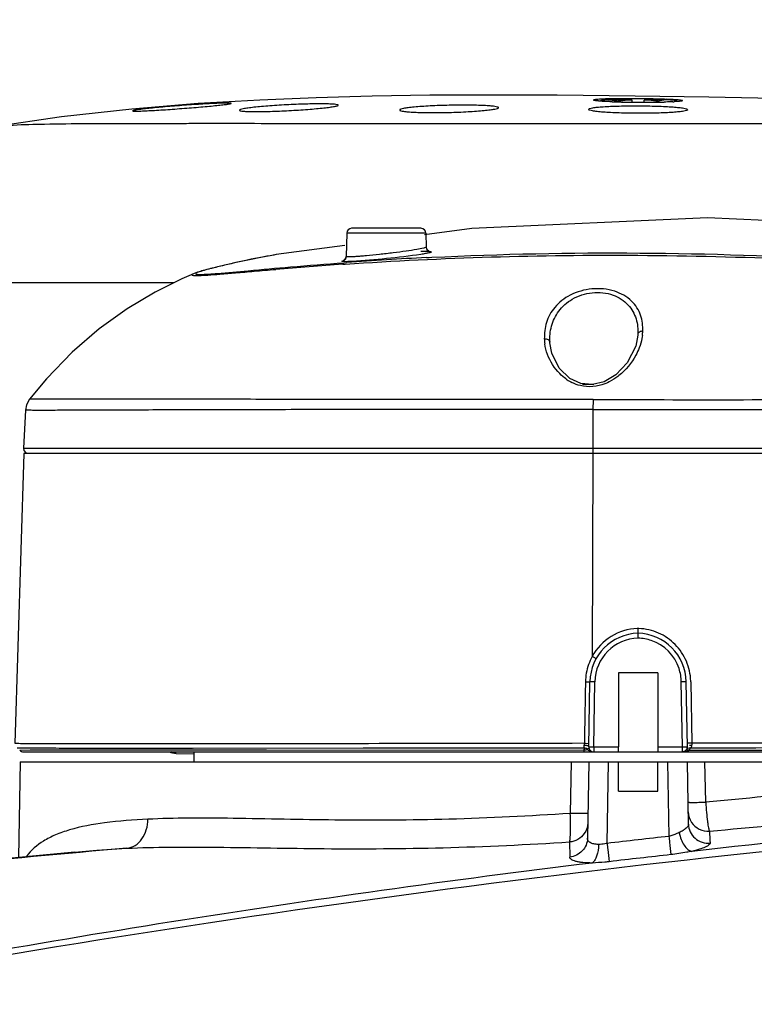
# Model space of a CAD drawing. Header units: millimetres. Extents: x 7426 to 8300, y 123 to 421.
# Tile 149 of 197: x 8163.77 to 8167.48, y 221.9 to 226.89. Entities that reach past the tile are written whole.
import ezdxf

# ---------------------------------------------------------------- set-up
doc = ezdxf.new("R2010")
doc.units = ezdxf.units.MM
for name, color, linetype in [('外形图', 7, 'Continuous'), ('尺寸标注', 7, 'Continuous'), ('运动范围', 7, 'Continuous')]:
    doc.layers.add(name, color=color, linetype=linetype)
doc.styles.add('微软雅黑', font='msyh.ttc')
doc.dimstyles.new('尺寸标注_1_20比例', dxfattribs={"dimtxt": 1.5, "dimasz": 1.25, "dimexe": 0.5, "dimexo": 0.4, "dimgap": 0.5, "dimtad": 1, "dimdec": 1, "dimlfac": 20, "dimdsep": 46, "dimtxsty": '微软雅黑', "dimcen": 0.09, "dimadec": 0, "dimazin": 0, "dimtp": 0.01, "dimtm": 0.01, "dimtfac": 1, "dimtdec": 1, "dimtofl": 0, "dimtmove": 0, "dimatfit": 3, "dimfxl": 1, "dimtolj": 1, "dimarcsym": 0})

# ---------------------------------------------------------------- blocks, each defined once
blk = doc.blocks.new('*D1270')
at = {"layer": 'Defpoints', "color": 0}
for p in [(8171.7993, 231.3206), (8226.044, 230.3839), (8100.9141, 219.9546), (8166.8965, 219.9546), (8234.12, 219.9546)]:
    blk.add_point(p, dxfattribs=at)
at = {"layer": '尺寸标注', "color": 0, "lineweight": -2}
blk.add_arc((8166.8965, 219.9546), 12.3783, 15.78836, 174.21164, dxfattribs=at)
at = {"layer": '尺寸标注', "color": 0}
for points in [[(8178.6047, 223.2761), (8179.0109, 223.369), (8179.0868, 222.1041)], [(8154.3732, 221.2135), (8154.7894, 221.1925), (8154.5182, 219.9546)]]:
    blk.add_solid(points, dxfattribs=at)
at = {"layer": '尺寸标注', "color": 0, "insert": (8165.7062, 233.56), "char_height": 1.5, "attachment_point": 5, "rotation": 5, "style": '微软雅黑'}
blk.add_mtext('\\A1;-\\A1;170%%d', dxfattribs=at)

msp = doc.modelspace()

# ---------------------------------------------------------------- linework, layer by layer
at = {"layer": '外形图', "color": 7, "linetype": 'Continuous'}
for p, q in [((8167.255, 226.4937), (8166.8818, 226.4992)), ((8164.6698, 226.4607), (8164.3328, 226.4331)), ((8164.9809, 226.4789), (8164.6698, 226.4607)), ((8166.8665, 226.4796), (8166.7449, 226.4796)), ((8166.7955, 226.4723), (8166.7955, 226.4692)), ((8166.8665, 226.4678), (8166.8665, 226.4789)), ((8167.0481, 226.4796), (8166.9265, 226.4796)), ((8166.9265, 226.4674), (8166.9265, 226.4789)), ((8166.9975, 226.468), (8166.9975, 226.4723)), ((8164.376, 226.3607), (8164.4076, 226.3607)), ((8164.407, 226.3607), (8164.4541, 226.3608)), ((8164.4541, 226.3608), (8164.4768, 226.3608)), ((8164.4768, 226.3608), (8164.4847, 226.3608)), ((8164.4827, 226.3608), (8164.5143, 226.3609)), ((8164.5143, 226.3609), (8164.5354, 226.3609)), ((8164.6558, 226.361), (8164.6872, 226.361)), ((8164.6872, 226.361), (8164.6948, 226.361)), ((8164.6931, 226.361), (8164.7163, 226.361)), ((8164.7163, 226.361), (8164.7658, 226.361)), ((8164.7658, 226.361), (8164.7745, 226.361)), ((8164.7745, 226.361), (8164.7962, 226.361)), ((8164.9173, 226.361), (8164.9427, 226.361)), ((8164.9427, 226.361), (8164.9546, 226.361)), ((8164.9546, 226.361), (8164.9874, 226.3609)), ((8164.9874, 226.3609), (8164.9976, 226.3609)), ((8164.9976, 226.3609), (8165.0151, 226.3609)), ((8165.0151, 226.3609), (8165.0231, 226.3609)), ((8165.0231, 226.3609), (8165.0351, 226.3609)), ((8165.0351, 226.3609), (8165.3137, 226.3607)), ((8165.3124, 226.3607), (8165.3374, 226.3606)), ((8165.7294, 226.3604), (8165.7541, 226.3604)), ((8165.7541, 226.3604), (8165.7577, 226.3604)), ((8165.757, 226.3604), (8165.7681, 226.3604)), ((8165.7681, 226.3604), (8165.808, 226.3604)), ((8165.808, 226.3604), (8165.818, 226.3604)), ((8165.818, 226.3604), (8165.8302, 226.3604)), ((8166.0487, 226.3604), (8166.0557, 226.3604)), ((8166.055, 226.3604), (8166.07, 226.3604)), ((8166.07, 226.3604), (8166.1101, 226.3604)), ((8166.1101, 226.3604), (8166.1213, 226.3604)), ((8166.1213, 226.3604), (8166.1248, 226.3604)), ((8166.1242, 226.3604), (8166.1493, 226.3604)), ((8166.1493, 226.3604), (8166.6944, 226.3607)), ((8166.6943, 226.3607), (8166.7114, 226.3607)), ((8166.7114, 226.3607), (8166.7214, 226.3607)), ((8166.7214, 226.3607), (8166.7403, 226.3607)), ((8166.7403, 226.3607), (8166.7449, 226.3607)), ((8166.7449, 226.3607), (8166.7656, 226.3607)), ((8166.7656, 226.3607), (8166.7954, 226.3607)), ((8166.7954, 226.3607), (8166.8965, 226.3608)), ((8166.8965, 226.3608), (8166.9975, 226.3608)), ((8166.9975, 226.3608), (8167.1067, 226.3608)), ((8165.4211, 225.805), (8165.419, 225.6875)), ((8165.8219, 225.805), (8165.4211, 225.805)), ((8165.7969, 225.8296), (8165.4461, 225.8296)), ((8166.0554, 225.8282), (8165.815, 225.7962)), ((8165.8219, 225.805), (8165.8232, 225.7346)), ((8165.4117, 225.7427), (8165.0643, 225.6965)), ((8165.0642, 225.6965), (8165.0525, 225.6944)), ((8165.4008, 225.6475), (8165.4137, 225.6484)), ((8165.4062, 225.6555), (8165.4199, 225.6565)), ((8165.8254, 225.6815), (8165.8393, 225.6822)), ((8165.8393, 225.6822), (8165.8528, 225.6828)), ((8164.6458, 225.5999), (8164.6456, 225.5998)), ((8166.8952, 225.2921), (8166.895, 225.2879)), ((8166.45, 225.2495), (8166.4498, 225.2533)), ((8166.6074, 225.0438), (8166.551, 225.0701)), ((8166.6661, 225.0382), (8166.6074, 225.0438)), ((8166.7252, 225.0526), (8166.6661, 225.0382)), ((8166.7842, 225.0876), (8166.7252, 225.0526)), ((8166.6718, 225.0396), (8166.6147, 225.0396)), ((8163.8159, 224.9654), (8163.8157, 224.9654)), ((8163.8157, 224.9652), (8163.8157, 224.9652)), ((8163.7947, 224.9096), (8163.7843, 224.7161)), ((8166.6337, 224.9128), (8166.5959, 224.9128)), ((8166.6679, 224.9128), (8166.6337, 224.9128)), ((8166.6679, 224.9128), (8166.7465, 224.9127)), ((8163.7844, 224.7159), (8169.0232, 224.7163)), ((8163.7872, 224.6896), (8163.7402, 223.2218)), ((8170.4468, 224.6896), (8163.7872, 224.6895)), ((8166.6673, 224.6893), (8166.6643, 223.6626)), ((8166.7965, 223.5796), (8166.7965, 223.2049)), ((8166.9965, 223.5796), (8166.7965, 223.5796)), ((8166.9965, 223.5796), (8166.9965, 223.1796)), ((8166.6469, 223.205), (8166.6527, 223.534)), ((8166.6719, 223.205), (8166.6777, 223.534)), ((8167.1211, 223.205), (8167.1153, 223.534)), ((8167.1461, 223.205), (8167.1403, 223.534)), ((8167.1633, 223.5336), (8167.1687, 223.2234)), ((8163.7527, 223.1991), (8163.881, 223.1989)), ((8164.6413, 223.1987), (8166.6225, 223.1998)), ((8164.6465, 223.1987), (8165.505, 223.1989)), ((8165.505, 223.1989), (8166.6225, 223.1998)), ((8166.6719, 223.205), (8166.6719, 223.1796)), ((8166.6719, 223.205), (8166.7965, 223.2049)), ((8166.7965, 223.1796), (8166.7965, 223.2046)), ((8166.9965, 223.2049), (8167.1211, 223.205)), ((8167.1211, 223.1796), (8167.1211, 223.205)), ((8163.7655, 223.1884), (8163.8187, 223.1888)), ((8163.7846, 223.1796), (8166.671, 223.1796)), ((8163.8187, 223.1888), (8164.6418, 223.1892)), ((8164.2355, 223.1892), (8165.0154, 223.1891)), ((8164.558, 223.1707), (8164.6465, 223.1697)), ((8164.5582, 223.1707), (8164.558, 223.1707)), ((8164.6418, 223.1892), (8166.623, 223.1882)), ((8164.6465, 223.1796), (8164.6465, 223.1296)), ((8166.6247, 223.1796), (8166.6289, 223.1796)), ((8166.6605, 223.1796), (8166.661, 223.1796)), ((8166.661, 223.1796), (8166.6618, 223.1796)), ((8166.6627, 223.1796), (8166.6628, 223.1796)), ((8166.6707, 223.1796), (8166.6717, 223.1796)), ((8166.6719, 223.1796), (8170.0089, 223.1796)), ((8167.1329, 223.1826), (8167.1211, 223.1796)), ((8167.1282, 223.1798), (8167.1228, 223.1796)), ((8167.1571, 223.1881), (8170.0274, 223.1879)), ((8163.768, 223.1296), (8163.7595, 222.6442)), ((8163.768, 223.1296), (8170.025, 223.1296)), ((8166.5578, 223.1296), (8166.5533, 222.8676)), ((8166.6469, 223.1296), (8166.6402, 222.7417)), ((8166.7397, 222.7158), (8166.7469, 223.1296)), ((8166.7965, 222.9796), (8166.7965, 223.1296)), ((8166.9965, 222.9796), (8166.9965, 223.1296)), ((8167.0461, 223.1296), (8167.0527, 222.7516)), ((8167.1516, 222.8138), (8167.1461, 223.1296)), ((8167.2387, 222.9242), (8167.2352, 223.1296)), ((8166.7965, 222.9796), (8166.9965, 222.9796)), ((8166.5498, 222.7231), (8166.5505, 222.6465)), ((8164.0452, 222.671), (8164.1558, 222.681)), ((8164.1558, 222.681), (8164.3084, 222.6912))]:
    msp.add_line(p, q, dxfattribs=at)
for points in [[(8166.8818, 226.4992), (8166.4865, 226.5032), (8166.1464, 226.5043), (8165.8415, 226.5028), (8165.5506, 226.4984), (8165.2658, 226.4906), (8164.9809, 226.4789)], [(8168.4315, 226.4577), (8168.1519, 226.4704), (8167.8796, 226.4797), (8167.5862, 226.4872), (8167.255, 226.4937)], [(8164.3328, 226.4331), (8163.9779, 226.3936), (8163.6337, 226.3433)], [(8168.4228, 225.8288), (8167.2475, 225.8831), (8166.0554, 225.8282)], [(8165.0525, 225.6944), (8165.0231, 225.6892), (8164.9943, 225.6838), (8164.9658, 225.6782), (8164.9379, 225.6726), (8164.9108, 225.667), (8164.8846, 225.6614), (8164.8593, 225.6558), (8164.8347, 225.6502), (8164.8104, 225.6445), (8164.7615, 225.6328)], [(8165.838, 225.7126), (8165.8394, 225.7124), (8165.8365, 225.7135), (8165.8283, 225.72), (8165.8232, 225.7346)], [(8165.419, 225.6875), (8165.4144, 225.6737), (8165.408, 225.6678), (8165.4071, 225.6673)], [(8164.6456, 225.5998), (8164.5858, 225.5737), (8164.4522, 225.5069), (8164.31, 225.4217), (8164.1682, 225.3199), (8164.0316, 225.2025), (8163.9011, 225.0683), (8163.8157, 224.9651)], [(8164.7615, 225.6328), (8164.7369, 225.6267), (8164.7133, 225.6207), (8164.6919, 225.615), (8164.6734, 225.6096), (8164.6575, 225.6044), (8164.6457, 225.5998)], [(8166.551, 225.0701), (8166.4975, 225.1222), (8166.4595, 225.1981), (8166.45, 225.2495)], [(8166.895, 225.2879), (8166.8844, 225.2333), (8166.8416, 225.1483), (8166.7842, 225.0876)], [(8163.8157, 224.9654), (8163.8002, 224.9368), (8163.7949, 224.9096)], [(8163.7844, 224.7159), (8163.7866, 224.7042), (8163.7959, 224.6936)], [(8164.524, 223.1796), (8164.5309, 223.1763), (8164.5582, 223.1707)], [(8166.6628, 223.1796), (8166.6629, 223.1796), (8166.6642, 223.1796)], [(8166.6652, 223.1796), (8166.6666, 223.1796), (8166.6683, 223.1796)], [(8164.0452, 222.671), (8163.8305, 222.651), (8163.6054, 222.6295), (8163.3717, 222.6064), (8163.1313, 222.5819), (8162.8858, 222.556), (8162.6369, 222.5288), (8162.4187, 222.5043)]]:
    msp.add_lwpolyline(points, dxfattribs=at)
for centre, radius, start, end in [((8166.7547, 226.2513), 0.2291, 100.9144, 103.5975), ((8166.791, 227.6269), 1.1568, 266.2326, 266.4911), ((8166.831, 223.0424), 3.4433, 90.586, 91.3158), ((8166.9022, 230.2024), 3.7349, 267.8959, 268.8597), ((8166.729, 226.2244), 0.2567, 74.9862, 77.162), ((8166.921, 225.5379), 0.9429, 96.193, 97.6516), ((8166.8409, 222.1717), 4.314, 90.4701, 90.599), ((8166.848, 221.0218), 5.4639, 89.8054, 90.4451), ((8166.9017, 225.7216), 0.7582, 92.6644, 96.2433), ((8166.9215, 231.1379), 4.6705, 268.8506, 269.3184), ((8166.9267, 231.5437), 5.0764, 269.3141, 270.0014), ((8166.8461, 220.304), 6.1817, 89.24196, 89.81035), ((8166.8913, 225.7216), 0.7581, 83.7571, 87.3358), ((8166.9274, 231.2599), 4.7926, 269.9937, 270.4706), ((8166.8571, 221.0124), 5.4732, 88.6304, 89.2597), ((8166.9394, 230.1341), 3.6667, 270.427, 271.4029), ((8166.872, 225.5378), 0.943, 82.3483, 83.8072), ((8166.8767, 221.8559), 4.6295, 88.5086, 88.623), ((8166.9116, 223.0985), 3.3864, 87.8084, 88.5518), ((8167.064, 226.2244), 0.2567, 102.838, 105.0138), ((8167.0176, 227.6544), 1.1857, 272.6693, 272.9467), ((8165.4461, 225.8046), 0.025, 90, 179), ((8165.7969, 225.8046), 0.025, 1, 90), ((8165.8482, 225.7351), 0.025, 215.0956, 231.0083), ((8165.848, 225.7349), 0.0248, 231.038, 245.8814), ((8167.0088, 202.3186), 23.3843, 93.94316, 94.77661), ((8165.394, 225.6879), 0.025, 276.9334, 358.9857), ((8166.7644, 207.0926), 18.6125, 92.892, 94.1425), ((8166.6708, 225.3219), 0.2499, 352.1543, 356.9701), ((8166.6766, 225.2826), 0.2552, 182.9461, 188.5373), ((8166.6638, 225.2527), 0.2282, 234.5783, 236.2105), ((8166.6592, 225.2457), 0.2197, 236.1827, 243.6897), ((8166.6111, 225.319), 0.3013, 307.5218, 308.7346), ((8166.9026, 223.5359), 0.2678, 91.2865, 92.3036), ((8166.8904, 223.5329), 0.2708, 87.82, 88.6898), ((8166.9026, 223.5296), 0.25, 91.4094, 179), ((8166.9026, 223.53), 0.225, 91.5671, 178.9991), ((8166.8903, 223.5296), 0.25, 1, 88.5914), ((8166.8901, 223.5284), 0.2266, 71.0821, 88.3739), ((8166.8903, 223.53), 0.2251, 18.5147, 71.0089), ((8166.908, 223.5283), 0.2782, 151.1489, 169.6552), ((8166.8889, 223.5298), 0.2265, 1.0574, 18.4473), ((8166.9074, 223.5287), 0.2776, 169.717, 179.0012), ((8166.8857, 223.5287), 0.2776, 0.9967, 1.8734), ((8166.3667, 223.2392), 0.2589, 351.235, 352.022), ((8166.4709, 223.2247), 0.1536, 352.0057, 353.6989), ((8166.4877, 223.2226), 0.1367, 353.773, 356.0384), ((8166.6719, 223.2046), 0.025, 178.9953, 270), ((8167.1211, 223.2046), 0.025, 270, 1), ((8166.3854, 223.5154), 0.8384, 337.6627, 337.9098), ((8167.462, 223.2322), 0.2935, 181.71, 183.5434), ((8163.7846, 223.2046), 0.025, 220.2755, 270.0298), ((8166.2135, 223.1766), 0.4097, 1.638, 2.2433), ((8167.1222, 223.2697), 0.0901, 273.772, 276.9811), ((8174.3929, 158.261), 64.7775, 94.3579, 100.652957), ((8173.8837, 163.0187), 60.0337, 94.199264, 96.422623), ((8173.6468, 163.6428), 59.4755, 96.365521, 96.668991), ((8192.9586, 224.1033), 25.735, 182.95181, 183.08659), ((8170.1942, 153.9621), 68.9807, 94.894794, 96.472176), ((8173.7813, 162.5575), 60.4759, 96.378099, 96.676075), ((8173.7219, 164.4401), 58.603, 96.917047, 101.121972)]:
    msp.add_arc(centre, radius, start, end, dxfattribs=at)
for points, knots in [([(8164.8368, 226.462), (8164.8368, 226.4624), (8164.8344, 226.4626), (8164.8315, 226.4631), (8164.8251, 226.4633), (8164.817, 226.4634), (8164.8065, 226.4633), (8164.7884, 226.4629), (8164.7611, 226.4619), (8164.7236, 226.4601), (8164.6809, 226.4577), (8164.6346, 226.4547), (8164.5865, 226.4513), (8164.5384, 226.4475), (8164.4922, 226.4436), (8164.4496, 226.4396), (8164.4122, 226.4357), (8164.3851, 226.4326), (8164.367, 226.4303), (8164.3565, 226.4288), (8164.3484, 226.4274), (8164.3421, 226.4263), (8164.3391, 226.4253), (8164.3368, 226.4248), (8164.3368, 226.4243)], [0, 0, 0, 0, 0.002648, 0.009883, 0.021799, 0.038302, 0.059249, 0.08444, 0.146547, 0.222221, 0.308526, 0.402127, 0.499426, 0.596701, 0.69025, 0.776521, 0.85223, 0.914488, 0.939806, 0.96091, 0.977599, 0.989732, 0.997177, 1, 1, 1, 1]), ([(8164.3368, 226.4243), (8164.3368, 226.4238), (8164.3391, 226.4232), (8164.3422, 226.4229), (8164.3485, 226.4227), (8164.3566, 226.4227), (8164.3671, 226.4229), (8164.3852, 226.4235), (8164.4125, 226.4247), (8164.4499, 226.4267), (8164.4926, 226.4294), (8164.5389, 226.4326), (8164.5871, 226.4361), (8164.6351, 226.4399), (8164.6814, 226.4438), (8164.724, 226.4476), (8164.7613, 226.4512), (8164.7885, 226.4541), (8164.8065, 226.4562), (8164.8171, 226.4576), (8164.8252, 226.4589), (8164.8314, 226.4599), (8164.8346, 226.4608), (8164.8368, 226.4615), (8164.8368, 226.462)], [0, 0, 0, 0, 0.002842, 0.010096, 0.022003, 0.038503, 0.059448, 0.084639, 0.146746, 0.222413, 0.308703, 0.402284, 0.499563, 0.596822, 0.690359, 0.776614, 0.852298, 0.91451, 0.939797, 0.960867, 0.977521, 0.989601, 0.99704, 1, 1, 1, 1]), ([(8165.3787, 226.4528), (8165.3787, 226.4534), (8165.3768, 226.4547), (8165.3707, 226.4563), (8165.3566, 226.4579), (8165.334, 226.459), (8165.3032, 226.4596), (8165.2658, 226.4596), (8165.223, 226.4588), (8165.1766, 226.4574), (8165.1284, 226.4553), (8165.0803, 226.4527), (8165.034, 226.4496), (8164.9914, 226.4461), (8164.954, 226.4424), (8164.9233, 226.4386), (8164.9007, 226.435), (8164.8867, 226.4318), (8164.8805, 226.4295), (8164.8787, 226.4279), (8164.8787, 226.4273)], [0, 0, 0, 0, 0.00359, 0.01114, 0.039662, 0.08562, 0.147407, 0.222707, 0.308644, 0.401913, 0.498924, 0.59591, 0.689167, 0.775144, 0.850595, 0.912683, 0.959068, 0.988167, 0.996051, 1, 1, 1, 1]), ([(8164.8787, 226.4273), (8164.8787, 226.4266), (8164.8806, 226.4252), (8164.8868, 226.4237), (8164.9008, 226.4219), (8164.9235, 226.4208), (8164.9543, 226.4202), (8164.9918, 226.4204), (8165.0508, 226.4218), (8165.1134, 226.4245), (8165.1772, 226.4283), (8165.2235, 226.4315), (8165.2661, 226.4351), (8165.3034, 226.4387), (8165.3341, 226.4424), (8165.3549, 226.4455), (8165.3672, 226.448), (8165.3733, 226.4496), (8165.3768, 226.4508), (8165.3787, 226.4522), (8165.3787, 226.4528)], [0, 0, 0, 0, 0.003743, 0.011336, 0.039901, 0.0859, 0.147755, 0.223132, 0.30913, 0.499457, 0.596447, 0.689709, 0.775681, 0.851121, 0.913182, 0.959526, 0.97627, 0.98852, 0.996275, 1, 1, 1, 1]), ([(8166.1898, 226.4403), (8166.1898, 226.441), (8166.1881, 226.4426), (8166.1818, 226.4447), (8166.1678, 226.4472), (8166.1451, 226.4494), (8166.1144, 226.4512), (8166.0769, 226.4524), (8166.0179, 226.4533), (8165.9396, 226.4527), (8165.8614, 226.45), (8165.8025, 226.4465), (8165.7651, 226.4435), (8165.7344, 226.4402), (8165.7116, 226.4368), (8165.6977, 226.4336), (8165.6915, 226.4309), (8165.6898, 226.4291), (8165.6898, 226.4284)], [0, 0, 0, 0, 0.004104, 0.01192, 0.040684, 0.086696, 0.148429, 0.2236, 0.309364, 0.499262, 0.689169, 0.774976, 0.850241, 0.912155, 0.958424, 0.987556, 0.995612, 1, 1, 1, 1]), ([(8165.6898, 226.4284), (8165.6898, 226.4277), (8165.6915, 226.426), (8165.6978, 226.4237), (8165.7117, 226.4211), (8165.7345, 226.4187), (8165.7652, 226.4168), (8165.8027, 226.4156), (8165.8617, 226.4148), (8165.94, 226.4158), (8166.0182, 226.4189), (8166.0771, 226.4226), (8166.1145, 226.4257), (8166.1452, 226.4291), (8166.1679, 226.4324), (8166.1818, 226.4355), (8166.1881, 226.4379), (8166.1898, 226.4396), (8166.1898, 226.4403)], [0, 0, 0, 0, 0.004266, 0.012144, 0.040977, 0.087033, 0.148804, 0.224015, 0.309817, 0.499765, 0.689672, 0.775467, 0.850722, 0.912619, 0.958867, 0.987903, 0.995832, 1, 1, 1, 1]), ([(8167.1465, 226.4293), (8167.1465, 226.43), (8167.1448, 226.4317), (8167.1385, 226.4342), (8167.1246, 226.4371), (8167.1019, 226.4398), (8167.0711, 226.4424), (8167.0337, 226.4446), (8166.9748, 226.447), (8166.8965, 226.4483), (8166.8182, 226.4477), (8166.7593, 226.4458), (8166.7219, 226.4439), (8166.6911, 226.4414), (8166.6684, 226.4387), (8166.6545, 226.4359), (8166.6482, 226.4334), (8166.6465, 226.4317), (8166.6465, 226.431)], [0, 0, 0, 0, 0.004252, 0.012215, 0.041171, 0.0873, 0.149122, 0.224341, 0.310123, 0.500005, 0.689884, 0.775657, 0.850861, 0.912664, 0.958782, 0.987727, 0.995693, 1, 1, 1, 1]), ([(8166.7092, 226.4833), (8166.7038, 226.483), (8166.6946, 226.4824), (8166.6821, 226.4814), (8166.6762, 226.4802), (8166.6715, 226.4794), (8166.6715, 226.4785)], [0, 0, 0, 0, 0.424906, 0.736116, 0.927406, 1, 1, 1, 1]), ([(8166.6826, 226.4755), (8166.6798, 226.4759), (8166.6761, 226.4765), (8166.6726, 226.4774), (8166.6715, 226.4781), (8166.6715, 226.4785)], [0, 0, 0, 0, 0.722201, 0.912641, 1, 1, 1, 1]), ([(8166.6977, 226.4739), (8166.6963, 226.474), (8166.6912, 226.4745), (8166.6862, 226.475), (8166.6826, 226.4755)], [0, 0, 0, 0, 0.28739, 1, 1, 1, 1]), ([(8166.715, 226.4726), (8166.7134, 226.4727), (8166.7077, 226.473), (8166.7019, 226.4735), (8166.6977, 226.4739)], [0, 0, 0, 0, 0.271366, 1, 1, 1, 1]), ([(8166.752, 226.4848), (8166.748, 226.4847), (8166.7337, 226.4843), (8166.7194, 226.4838), (8166.7092, 226.4833)], [0, 0, 0, 0, 0.279266, 1, 1, 1, 1]), ([(8166.7651, 226.4701), (8166.761, 226.4702), (8166.746, 226.4708), (8166.731, 226.4716), (8166.7202, 226.4722)], [0, 0, 0, 0, 0.274052, 1, 1, 1, 1]), ([(8167.0728, 226.47), (8167.0696, 226.4698), (8167.055, 226.4692), (8167.0405, 226.4688), (8167.0292, 226.4685)], [0, 0, 0, 0, 0.225192, 1, 1, 1, 1]), ([(8167.0839, 226.4804), (8167.0808, 226.4806), (8167.0665, 226.4814), (8167.0523, 226.482), (8167.0411, 226.4825)], [0, 0, 0, 0, 0.219426, 1, 1, 1, 1]), ([(8167.101, 226.4717), (8167.0993, 226.4716), (8167.0919, 226.471), (8167.0844, 226.4706), (8167.0786, 226.4702)], [0, 0, 0, 0, 0.218281, 1, 1, 1, 1]), ([(8167.1215, 226.4752), (8167.1215, 226.4755), (8167.1205, 226.4762), (8167.1175, 226.4771), (8167.1103, 226.4782), (8167.0987, 226.4794), (8167.0893, 226.48), (8167.0839, 226.4804)], [0, 0, 0, 0, 0.023462, 0.074017, 0.265148, 0.575884, 1, 1, 1, 1]), ([(8167.1105, 226.4726), (8167.1098, 226.4725), (8167.1066, 226.4722), (8167.1034, 226.4719), (8167.101, 226.4717)], [0, 0, 0, 0, 0.222084, 1, 1, 1, 1]), ([(8167.1215, 226.4752), (8167.1215, 226.4749), (8167.1203, 226.4743), (8167.1169, 226.4734), (8167.1133, 226.4729), (8167.1105, 226.4726)], [0, 0, 0, 0, 0.084834, 0.274646, 1, 1, 1, 1]), ([(8167.1465, 226.4293), (8167.1465, 226.4286), (8167.1448, 226.4269), (8167.1385, 226.4245), (8167.1246, 226.4216), (8167.1019, 226.4189), (8167.0711, 226.4163), (8167.0337, 226.4142), (8166.9748, 226.4121), (8166.8965, 226.4112), (8166.8182, 226.4125), (8166.7592, 226.4149), (8166.7218, 226.4172), (8166.6911, 226.42), (8166.6684, 226.423), (8166.6545, 226.426), (8166.6482, 226.4285), (8166.6465, 226.4302), (8166.6465, 226.431)], [0, 0, 0, 0, 0.004217, 0.012144, 0.041069, 0.087192, 0.149002, 0.224203, 0.309989, 0.499871, 0.689742, 0.775523, 0.850727, 0.912555, 0.958719, 0.98771, 0.99569, 1, 1, 1, 1]), ([(8163.6337, 226.3433), (8163.6475, 226.3456), (8163.6805, 226.3492), (8163.7665, 226.3548), (8163.9105, 226.3584), (8164.125, 226.3605), (8164.2865, 226.3606), (8164.376, 226.3607)], [0, 0, 0, 0, 0.056696, 0.133716, 0.347961, 0.638617, 1, 1, 1, 1]), ([(8164.5354, 226.3609), (8164.5452, 226.3609), (8164.5854, 226.3609), (8164.6255, 226.361), (8164.6558, 226.361)], [0, 0, 0, 0, 0.245342, 1, 1, 1, 1]), ([(8164.7962, 226.361), (8164.8061, 226.361), (8164.8465, 226.361), (8164.8869, 226.361), (8164.9173, 226.361)], [0, 0, 0, 0, 0.246566, 1, 1, 1, 1]), ([(8165.3374, 226.3606), (8165.3694, 226.3606), (8165.5, 226.3605), (8165.6306, 226.3604), (8165.7294, 226.3604)], [0, 0, 0, 0, 0.244315, 1, 1, 1, 1]), ([(8165.8293, 226.3604), (8165.8475, 226.3604), (8165.9206, 226.3603), (8165.9937, 226.3603), (8166.0487, 226.3604)], [0, 0, 0, 0, 0.247995, 1, 1, 1, 1]), ([(8167.1067, 226.3608), (8167.1518, 226.3608), (8167.3308, 226.3608), (8167.5099, 226.3608), (8167.6438, 226.3608)], [0, 0, 0, 0, 0.252047, 1, 1, 1, 1]), ([(8165.064, 225.6965), (8165.0434, 225.6929), (8165.0011, 225.6852), (8164.9366, 225.6725), (8164.8699, 225.6583), (8164.801, 225.6423), (8164.7453, 225.629), (8164.7008, 225.617), (8164.6799, 225.6116), (8164.6441, 225.5975), (8164.6708, 225.5964), (8164.6781, 225.5964)], [0, 0, 0, 0, 0.142071, 0.291434, 0.446504, 0.605551, 0.768443, 0.843638, 0.902512, 0.950049, 1, 1, 1, 1]), ([(8165.4137, 225.6484), (8165.9064, 225.6818), (8166.6645, 225.7036), (8167.6525, 225.6788), (8168.1461, 225.6517), (8168.3762, 225.6374)], [0, 0, 0, 0, 0.49973, 0.766713, 1, 1, 1, 1]), ([(8165.811, 225.7292), (8165.7995, 225.7261), (8165.77, 225.7208), (8165.7185, 225.7129), (8165.6553, 225.7047), (8165.5881, 225.697), (8165.533, 225.6914), (8165.493, 225.688), (8165.4681, 225.6862), (8165.4483, 225.6852), (8165.4326, 225.6849), (8165.425, 225.6854), (8165.419, 225.6863), (8165.419, 225.6875)], [0, 0, 0, 0, 0.090436, 0.227593, 0.395232, 0.573591, 0.741473, 0.815029, 0.878577, 0.930075, 0.968005, 0.991236, 1, 1, 1, 1]), ([(8165.7969, 225.6975), (8165.7393, 225.6886), (8165.6235, 225.6761), (8165.5076, 225.6648), (8165.4496, 225.6618)], [0, 0, 0, 0, 0.500795, 1, 1, 1, 1]), ([(8165.8503, 225.7102), (8165.8503, 225.7087), (8165.8438, 225.7069), (8165.8351, 225.7041), (8165.8175, 225.7009), (8165.8045, 225.6987), (8165.7969, 225.6975)], [0, 0, 0, 0, 0.07664, 0.270557, 0.58146, 1, 1, 1, 1]), ([(8165.797, 225.7131), (8165.8016, 225.7133), (8165.8162, 225.7136), (8165.8307, 225.7137), (8165.8406, 225.7128)], [0, 0, 0, 0, 0.319175, 1, 1, 1, 1]), ([(8165.8232, 225.7346), (8165.8232, 225.7333), (8165.8176, 225.7312), (8165.8141, 225.73), (8165.811, 225.7292)], [0, 0, 0, 0, 0.289553, 1, 1, 1, 1]), ([(8165.8406, 225.7128), (8165.843, 225.7126), (8165.8457, 225.7123), (8165.8502, 225.7111), (8165.8503, 225.7102)], [0, 0, 0, 0, 0.715895, 1, 1, 1, 1]), ([(8165.8528, 225.6828), (8166.2031, 225.7), (8166.9041, 225.714), (8167.6048, 225.6902), (8167.9543, 225.6714)], [0, 0, 0, 0, 0.500456, 1, 1, 1, 1]), ([(8164.6781, 225.5964), (8164.7078, 225.5963), (8164.7892, 225.6032), (8164.942, 225.6166), (8165.155, 225.6361), (8165.3165, 225.649), (8165.4062, 225.6555)], [0, 0, 0, 0, 0.121861, 0.33466, 0.630368, 1, 1, 1, 1]), ([(8165.4496, 225.6618), (8165.4421, 225.6614), (8165.4294, 225.6609), (8165.4119, 225.6605), (8165.4038, 225.6612), (8165.397, 225.6619), (8165.3971, 225.6631)], [0, 0, 0, 0, 0.425043, 0.737879, 0.929274, 1, 1, 1, 1]), ([(8164.646, 225.5999), (8164.6424, 225.5985), (8164.6304, 225.5932), (8164.648, 225.5904), (8164.6585, 225.5906), (8164.6837, 225.5908), (8164.7236, 225.5934), (8164.7854, 225.5981), (8164.8632, 225.6047), (8164.9572, 225.6128), (8165.0251, 225.6186), (8165.0616, 225.6217)], [0, 0, 0, 0, 0.026, 0.049164, 0.07578, 0.112172, 0.214037, 0.35465, 0.533568, 0.749271, 1, 1, 1, 1]), ([(8162.4521, 225.5309), (8162.4587, 225.5346), (8162.4789, 225.5393), (8162.5167, 225.5446), (8162.5706, 225.5489), (8162.6401, 225.5523), (8162.725, 225.5544), (8162.8679, 225.556), (8163.0821, 225.5556), (8163.3799, 225.5547), (8163.7287, 225.5546), (8164.1233, 225.5547), (8164.401, 225.5548), (8164.5465, 225.5548)], [0, 0, 0, 0, 0.01085, 0.029081, 0.054865, 0.088122, 0.128683, 0.176391, 0.292583, 0.435285, 0.60261, 0.791777, 1, 1, 1, 1]), ([(8166.9204, 225.3086), (8166.9205, 225.3359), (8166.9158, 225.3926), (8166.8651, 225.4697), (8166.7748, 225.5197), (8166.6626, 225.5297), (8166.554, 225.4996), (8166.4723, 225.4367), (8166.4265, 225.3557), (8166.4216, 225.2975), (8166.4218, 225.2695)], [0, 0, 0, 0, 0.106741, 0.216987, 0.345799, 0.497094, 0.646863, 0.776326, 0.890442, 1, 1, 1, 1]), ([(8166.4498, 225.2533), (8166.4484, 225.2804), (8166.4537, 225.3362), (8166.4915, 225.4154), (8166.5638, 225.4793), (8166.6635, 225.5111), (8166.7677, 225.5007), (8166.8493, 225.4487), (8166.8914, 225.3729), (8166.8966, 225.3185), (8166.8952, 225.2921)], [0, 0, 0, 0, 0.112933, 0.228609, 0.356699, 0.503405, 0.651445, 0.778172, 0.889824, 1, 1, 1, 1]), ([(8166.9204, 225.3086), (8166.9144, 225.3088), (8166.9031, 225.3069), (8166.8955, 225.2968), (8166.8952, 225.2921)], [0, 0, 0, 0, 0.557097, 1, 1, 1, 1]), ([(8166.4218, 225.2695), (8166.4283, 225.2702), (8166.4406, 225.269), (8166.4495, 225.2584), (8166.4498, 225.2533)], [0, 0, 0, 0, 0.560655, 1, 1, 1, 1]), ([(8166.9185, 225.2877), (8166.9177, 225.2825), (8166.9141, 225.261), (8166.9079, 225.2399), (8166.902, 225.2246)], [0, 0, 0, 0, 0.244356, 1, 1, 1, 1]), ([(8166.5316, 225.0668), (8166.5201, 225.0749), (8166.4802, 225.1091), (8166.4514, 225.1553), (8166.4381, 225.1912)], [0, 0, 0, 0, 0.268047, 1, 1, 1, 1]), ([(8166.902, 225.2246), (8166.8971, 225.2118), (8166.8728, 225.1587), (8166.8345, 225.1118), (8166.7997, 225.0839)], [0, 0, 0, 0, 0.23451, 1, 1, 1, 1]), ([(8166.6201, 225.03), (8166.615, 225.0308), (8166.5949, 225.0348), (8166.5755, 225.0419), (8166.5618, 225.0487)], [0, 0, 0, 0, 0.256284, 1, 1, 1, 1]), ([(8166.6692, 224.9623), (8166.4799, 224.9622), (8166.1105, 224.9622), (8165.5769, 224.9631), (8165.0894, 224.9635), (8164.7201, 224.9642), (8164.4603, 224.9646), (8164.2963, 224.9648), (8164.155, 224.9649), (8164.0375, 224.9647), (8163.955, 224.9644), (8163.9018, 224.9642), (8163.8718, 224.9644), (8163.8484, 224.9644), (8163.8316, 224.9651), (8163.8215, 224.9646), (8163.8168, 224.9655), (8163.8157, 224.9652)], [0, 0, 0, 0, 0.19905, 0.388323, 0.561046, 0.711479, 0.776598, 0.834217, 0.883872, 0.925177, 0.957745, 0.970605, 0.981116, 0.989289, 0.995157, 0.998738, 1, 1, 1, 1]), ([(8166.6692, 224.9623), (8166.669, 224.9585), (8166.6683, 224.942), (8166.668, 224.9255), (8166.6679, 224.9128)], [0, 0, 0, 0, 0.230533, 1, 1, 1, 1]), ([(8166.6692, 224.9623), (8166.9086, 224.9623), (8167.3784, 224.9616), (8168.0571, 224.9634), (8168.6723, 224.9639), (8169.3313, 224.9644), (8169.7816, 224.9682), (8170.0557, 224.9641)], [0, 0, 0, 0, 0.212094, 0.416159, 0.601191, 0.757097, 1, 1, 1, 1]), ([(8166.5959, 224.9128), (8166.409, 224.9127), (8166.045, 224.9124), (8165.5196, 224.912), (8165.1081, 224.9116), (8164.8066, 224.9108), (8164.6057, 224.9102), (8164.4242, 224.9098), (8164.2636, 224.9095), (8164.1252, 224.9091), (8164.0105, 224.9086), (8163.9301, 224.908), (8163.8783, 224.9077), (8163.8491, 224.9078), (8163.8265, 224.9079), (8163.8101, 224.9092), (8163.8005, 224.9086), (8163.7959, 224.9101), (8163.7948, 224.9096)], [0, 0, 0, 0, 0.200158, 0.389844, 0.562662, 0.6409, 0.712812, 0.777798, 0.835311, 0.88484, 0.925939, 0.958214, 0.970948, 0.981378, 0.989484, 0.995272, 0.998769, 1, 1, 1, 1]), ([(8166.7462, 224.9127), (8167.3648, 224.9121), (8168.1119, 224.9123), (8168.9703, 224.9091), (8169.3014, 224.9086), (8169.5727, 224.908), (8169.7328, 224.9066), (8169.8017, 224.9065)], [0, 0, 0, 0, 0.607339, 0.733605, 0.842811, 0.932332, 1, 1, 1, 1]), ([(8166.6668, 224.7163), (8166.6668, 224.7129), (8166.6669, 224.7068), (8166.667, 224.698), (8166.668, 224.6937), (8166.6679, 224.6896), (8166.6687, 224.6896)], [0, 0, 0, 0, 0.374472, 0.698644, 0.917902, 1, 1, 1, 1]), ([(8166.8918, 223.8035), (8166.8458, 223.8017), (8166.753, 223.7735), (8166.6866, 223.7029), (8166.6643, 223.6625)], [0, 0, 0, 0, 0.499533, 1, 1, 1, 1]), ([(8166.8967, 223.7795), (8166.8969, 223.7798), (8166.8962, 223.7809), (8166.8966, 223.7829), (8166.8964, 223.7874), (8166.8966, 223.7944), (8166.8966, 223.8004), (8166.8966, 223.8037)], [0, 0, 0, 0, 0.045522, 0.126422, 0.250793, 0.595834, 1, 1, 1, 1]), ([(8167.1632, 223.5378), (8167.1621, 223.5719), (8167.147, 223.6403), (8167.0887, 223.7271), (8167.0028, 223.7866), (8166.9347, 223.8023), (8166.9007, 223.8036)], [0, 0, 0, 0, 0.250449, 0.500608, 0.750426, 1, 1, 1, 1]), ([(8166.8965, 223.755), (8166.8965, 223.7581), (8166.8965, 223.7639), (8166.8964, 223.7708), (8166.8965, 223.7751), (8166.8963, 223.7775), (8166.8967, 223.7785), (8166.8963, 223.7795), (8166.8965, 223.7795)], [0, 0, 0, 0, 0.383502, 0.708214, 0.832086, 0.923922, 0.980618, 1, 1, 1, 1]), ([(8166.6643, 223.6625), (8166.667, 223.6611), (8166.6717, 223.6582), (8166.679, 223.6548), (8166.6814, 223.6522), (8166.6844, 223.6515), (8166.6842, 223.6512)], [0, 0, 0, 0, 0.398629, 0.749779, 0.957273, 1, 1, 1, 1]), ([(8166.6299, 223.5336), (8166.6292, 223.4817), (8166.6268, 223.3781), (8166.6257, 223.2744), (8166.6245, 223.2225)], [0, 0, 0, 0, 0.499999, 1, 1, 1, 1]), ([(8166.6299, 223.5336), (8166.6329, 223.5335), (8166.6384, 223.5335), (8166.6463, 223.5333), (8166.6498, 223.5338), (8166.6527, 223.5336), (8166.6527, 223.534)], [0, 0, 0, 0, 0.397688, 0.748147, 0.955567, 1, 1, 1, 1]), ([(8166.6777, 223.534), (8166.6745, 223.534), (8166.6688, 223.5339), (8166.6604, 223.5346), (8166.6566, 223.5334), (8166.6527, 223.5346), (8166.6527, 223.534)], [0, 0, 0, 0, 0.381913, 0.706695, 0.923293, 1, 1, 1, 1]), ([(8167.1403, 223.534), (8167.1403, 223.5346), (8167.1364, 223.5334), (8167.1326, 223.5346), (8167.1242, 223.5339), (8167.1185, 223.534), (8167.1153, 223.534)], [0, 0, 0, 0, 0.076429, 0.292744, 0.617772, 1, 1, 1, 1]), ([(8163.7994, 223.2202), (8163.7927, 223.2203), (8163.7739, 223.2205), (8163.7551, 223.2209), (8163.743, 223.2216)], [0, 0, 0, 0, 0.359237, 1, 1, 1, 1]), ([(8166.6245, 223.2225), (8166.296, 223.222), (8165.6829, 223.221), (8164.9532, 223.2196), (8164.4566, 223.2193), (8164.1735, 223.2197), (8163.9615, 223.22), (8163.8448, 223.2198), (8163.7994, 223.2202)], [0, 0, 0, 0, 0.348847, 0.651083, 0.774884, 0.876136, 0.951754, 1, 1, 1, 1]), ([(8163.8683, 223.199), (8163.9111, 223.1989), (8164.1687, 223.1983), (8164.4264, 223.1987), (8164.6413, 223.1987)], [0, 0, 0, 0, 0.166085, 1, 1, 1, 1]), ([(8166.6241, 223.2132), (8166.6299, 223.2129), (8166.6377, 223.2134), (8166.647, 223.2077), (8166.6469, 223.205)], [0, 0, 0, 0, 0.685325, 1, 1, 1, 1]), ([(8166.6245, 223.2225), (8166.6265, 223.2225), (8166.6333, 223.2224), (8166.6401, 223.2223), (8166.6448, 223.2226)], [0, 0, 0, 0, 0.298955, 1, 1, 1, 1]), ([(8166.6469, 223.205), (8166.647, 223.2057), (8166.6509, 223.2045), (8166.6547, 223.2056), (8166.663, 223.205), (8166.6687, 223.2051), (8166.6719, 223.205)], [0, 0, 0, 0, 0.076391, 0.293124, 0.617358, 1, 1, 1, 1]), ([(8167.1211, 223.205), (8167.1232, 223.2051), (8167.1304, 223.2052), (8167.1376, 223.2053), (8167.1427, 223.2052)], [0, 0, 0, 0, 0.297749, 1, 1, 1, 1]), ([(8167.1421, 223.1911), (8167.1427, 223.192), (8167.1457, 223.1961), (8167.1505, 223.1989), (8167.1544, 223.1997)], [0, 0, 0, 0, 0.218858, 1, 1, 1, 1]), ([(8167.1427, 223.2052), (8167.1435, 223.2052), (8167.1442, 223.2048), (8167.146, 223.2053), (8167.1461, 223.205)], [0, 0, 0, 0, 0.742347, 1, 1, 1, 1]), ([(8167.1687, 223.2234), (8167.1662, 223.2234), (8167.1589, 223.2234), (8167.1514, 223.223), (8167.1466, 223.2236)], [0, 0, 0, 0, 0.333877, 1, 1, 1, 1]), ([(8167.1622, 223.2001), (8167.1628, 223.2006), (8167.1653, 223.2029), (8167.1673, 223.2059), (8167.1683, 223.2085)], [0, 0, 0, 0, 0.206755, 1, 1, 1, 1]), ([(8167.1622, 223.2001), (8167.7506, 223.2007), (8168.5499, 223.2019), (8169.4765, 223.2007), (8169.8147, 223.2008), (8169.9419, 223.2001)], [0, 0, 0, 0, 0.634975, 0.862694, 1, 1, 1, 1]), ([(8170.0259, 223.2224), (8170.0108, 223.2221), (8169.9733, 223.2237), (8169.9061, 223.2239), (8169.8171, 223.2242), (8169.6572, 223.2244), (8169.4093, 223.2254), (8169.0595, 223.2256), (8168.6477, 223.2252), (8168.0104, 223.2247), (8167.5118, 223.224), (8167.1687, 223.2234)], [0, 0, 0, 0, 0.015819, 0.039377, 0.070623, 0.109241, 0.2073, 0.330897, 0.476458, 0.639704, 1, 1, 1, 1]), ([(8164.558, 223.1707), (8164.5513, 223.1708), (8164.5423, 223.1741), (8164.5344, 223.1785), (8164.5323, 223.1796)], [0, 0, 0, 0, 0.73607, 1, 1, 1, 1]), ([(8166.624, 223.1806), (8166.6239, 223.1811), (8166.6237, 223.1821), (8166.6236, 223.1831), (8166.6235, 223.1837)], [0, 0, 0, 0, 0.425809, 1, 1, 1, 1]), ([(8166.6247, 223.1796), (8166.6245, 223.1796), (8166.6242, 223.18), (8166.6241, 223.1804), (8166.624, 223.1806)], [0, 0, 0, 0, 0.325997, 1, 1, 1, 1]), ([(8167.1399, 223.1882), (8167.1404, 223.1888), (8167.1435, 223.1909), (8167.1476, 223.1907), (8167.1506, 223.1903)], [0, 0, 0, 0, 0.190427, 1, 1, 1, 1]), ([(8169.3745, 223.0867), (8169.2303, 223.0819), (8168.9143, 223.0687), (8168.2017, 223.021), (8167.6349, 222.9614), (8167.2387, 222.9242)], [0, 0, 0, 0, 0.202077, 0.44282, 1, 1, 1, 1]), ([(8167.1496, 222.9242), (8167.1496, 222.9241), (8167.1505, 222.9241), (8167.1515, 222.9239), (8167.1537, 222.9239), (8167.1565, 222.9237), (8167.1602, 222.9237), (8167.1664, 222.9236), (8167.176, 222.9236), (8167.1892, 222.9236), (8167.2044, 222.9238), (8167.2212, 222.9239), (8167.2328, 222.9241), (8167.2387, 222.9242)], [0, 0, 0, 0, 0.004967, 0.019065, 0.042276, 0.074468, 0.115439, 0.164785, 0.286812, 0.43667, 0.609515, 0.799766, 1, 1, 1, 1]), ([(8167.2387, 222.9242), (8167.2399, 222.9069), (8167.2424, 222.8745), (8167.2465, 222.8361), (8167.2502, 222.8102), (8167.2526, 222.7958), (8167.255, 222.7854), (8167.2567, 222.7799), (8167.2578, 222.7781)], [0, 0, 0, 0, 0.352077, 0.659291, 0.78401, 0.884112, 0.956685, 1, 1, 1, 1]), ([(8167.2578, 222.778), (8167.4719, 222.7972), (8167.8869, 222.836), (8168.4815, 222.8875), (8169.0132, 222.9214), (8169.3439, 222.9345), (8169.4948, 222.9394)], [0, 0, 0, 0, 0.287547, 0.557399, 0.798196, 1, 1, 1, 1]), ([(8166.5533, 222.8676), (8166.3486, 222.8538), (8165.9514, 222.8343), (8165.3821, 222.8313), (8164.9424, 222.8421), (8164.6267, 222.8448), (8164.4825, 222.8415), (8164.4144, 222.838)], [0, 0, 0, 0, 0.287704, 0.557298, 0.797928, 0.904324, 1, 1, 1, 1]), ([(8166.5497, 222.7231), (8166.5505, 222.7253), (8166.5516, 222.7313), (8166.5534, 222.7481), (8166.5545, 222.7773), (8166.5547, 222.8196), (8166.5539, 222.8509), (8166.5533, 222.8676)], [0, 0, 0, 0, 0.048349, 0.124291, 0.350678, 0.654126, 1, 1, 1, 1]), ([(8166.6424, 222.8676), (8166.6424, 222.8674), (8166.6415, 222.8675), (8166.6405, 222.8672), (8166.6383, 222.8672), (8166.6355, 222.8671), (8166.6319, 222.8671), (8166.6256, 222.867), (8166.616, 222.867), (8166.6028, 222.867), (8166.5876, 222.8671), (8166.5709, 222.8673), (8166.5593, 222.8675), (8166.5533, 222.8676)], [0, 0, 0, 0, 0.004966, 0.019062, 0.042271, 0.074461, 0.11543, 0.164774, 0.286797, 0.436653, 0.609498, 0.799754, 1, 1, 1, 1]), ([(8164.4144, 222.838), (8164.3412, 222.8342), (8164.208, 222.825), (8164.0509, 222.797), (8163.9485, 222.7611), (8163.8712, 222.7222), (8163.823, 222.6813), (8163.8003, 222.6501)], [0, 0, 0, 0, 0.333124, 0.606479, 0.72192, 0.824734, 1, 1, 1, 1]), ([(8164.3084, 222.6912), (8164.3229, 222.6928), (8164.3527, 222.7035), (8164.3874, 222.7377), (8164.4096, 222.7845), (8164.4144, 222.8199), (8164.4144, 222.838)], [0, 0, 0, 0, 0.22366, 0.463717, 0.724543, 1, 1, 1, 1]), ([(8167.1516, 222.8138), (8167.1517, 222.8056), (8167.141, 222.7928), (8167.1238, 222.7804), (8167.1117, 222.7738), (8167.1049, 222.7706)], [0, 0, 0, 0, 0.375955, 0.65897, 1, 1, 1, 1]), ([(8167.1516, 222.8138), (8167.1518, 222.8004), (8167.158, 222.7733), (8167.1831, 222.74), (8167.2194, 222.7194), (8167.2474, 222.7163), (8167.2609, 222.7176)], [0, 0, 0, 0, 0.248067, 0.497209, 0.748037, 1, 1, 1, 1]), ([(8167.167, 222.8222), (8167.1767, 222.8078), (8167.2043, 222.7836), (8167.2403, 222.7768), (8167.2578, 222.7781)], [0, 0, 0, 0, 0.498775, 1, 1, 1, 1]), ([(8166.6243, 222.7659), (8166.616, 222.7539), (8166.5936, 222.7332), (8166.5644, 222.7243), (8166.5497, 222.7231)], [0, 0, 0, 0, 0.498347, 1, 1, 1, 1]), ([(8167.1049, 222.7706), (8167.101, 222.7688), (8167.0842, 222.7609), (8167.0666, 222.7544), (8167.0527, 222.7516)], [0, 0, 0, 0, 0.235341, 1, 1, 1, 1]), ([(8167.0527, 222.7516), (8167.0538, 222.7416), (8167.0572, 222.7108), (8167.0607, 222.6799), (8167.0631, 222.6591)], [0, 0, 0, 0, 0.324204, 1, 1, 1, 1]), ([(8167.1049, 222.7706), (8167.1071, 222.759), (8167.1133, 222.7368), (8167.1278, 222.7076), (8167.1457, 222.6859), (8167.161, 222.6771), (8167.1682, 222.6756)], [0, 0, 0, 0, 0.298402, 0.577028, 0.813621, 1, 1, 1, 1]), ([(8164.3084, 222.6912), (8164.3804, 222.6948), (8164.5328, 222.6983), (8164.8655, 222.6964), (8165.3269, 222.6867), (8165.9221, 222.6903), (8166.3364, 222.7097), (8166.5498, 222.7231)], [0, 0, 0, 0, 0.096564, 0.203846, 0.445185, 0.713984, 1, 1, 1, 1]), ([(8166.6402, 222.7417), (8166.64, 222.7299), (8166.6351, 222.7063), (8166.6154, 222.6759), (8166.586, 222.6543), (8166.5624, 222.6477), (8166.5505, 222.6465)], [0, 0, 0, 0, 0.247204, 0.495907, 0.747001, 1, 1, 1, 1]), ([(8166.696, 222.7108), (8166.688, 222.7107), (8166.6735, 222.7118), (8166.6549, 222.718), (8166.6427, 222.7283), (8166.6401, 222.7375), (8166.6402, 222.7417)], [0, 0, 0, 0, 0.344317, 0.615961, 0.823078, 1, 1, 1, 1]), ([(8166.696, 222.7108), (8166.6958, 222.6908), (8166.6922, 222.6623), (8166.6786, 222.6309), (8166.6691, 222.6198), (8166.6639, 222.6166)], [0, 0, 0, 0, 0.58713, 0.821311, 1, 1, 1, 1]), ([(8166.7397, 222.7158), (8166.736, 222.7149), (8166.7217, 222.7118), (8166.7069, 222.7109), (8166.696, 222.7108)], [0, 0, 0, 0, 0.258195, 1, 1, 1, 1]), ([(8166.7397, 222.7158), (8166.7409, 222.7058), (8166.7445, 222.675), (8166.7481, 222.6442), (8166.7506, 222.6234)], [0, 0, 0, 0, 0.324448, 1, 1, 1, 1]), ([(8167.2609, 222.7176), (8167.2611, 222.7138), (8167.2556, 222.7077), (8167.2468, 222.702), (8167.2309, 222.6941), (8167.2045, 222.6849), (8167.1813, 222.6787), (8167.1682, 222.6756)], [0, 0, 0, 0, 0.109148, 0.198003, 0.312274, 0.61381, 1, 1, 1, 1]), ([(8167.1682, 222.6756), (8167.1597, 222.6741), (8167.1249, 222.6675), (8167.0898, 222.6621), (8167.0631, 222.6591)], [0, 0, 0, 0, 0.24336, 1, 1, 1, 1]), ([(8166.6639, 222.6166), (8166.6483, 222.6166), (8166.6261, 222.6174), (8166.5985, 222.6211), (8166.582, 222.6245), (8166.5686, 222.6289), (8166.5571, 222.6344), (8166.5506, 222.6417), (8166.5505, 222.6465)], [0, 0, 0, 0, 0.382176, 0.543589, 0.681717, 0.795168, 0.88387, 1, 1, 1, 1]), ([(8166.7506, 222.6234), (8166.7434, 222.6225), (8166.7145, 222.6194), (8166.6855, 222.6177), (8166.6639, 222.6166)], [0, 0, 0, 0, 0.252979, 1, 1, 1, 1]), ([(8169.335, 221.9761), (8168.7565, 221.9443), (8167.3109, 221.8484), (8165.0031, 221.6258), (8163.2788, 221.3993), (8162.419, 221.2705)], [0, 0, 0, 0, 0.24993, 0.624934, 1, 1, 1, 1])]:
    msp.add_open_spline(points, degree=3, knots=knots, dxfattribs=at)
for points in [[(8166.7449, 226.4796), (8166.7337, 226.4796), (8166.7224, 226.4784), (8166.7113, 226.4763)], [(8166.7449, 226.4796), (8166.7587, 226.4796), (8166.7726, 226.4778), (8166.786, 226.4747)], [(8167.0481, 226.4796), (8167.0343, 226.4796), (8167.0204, 226.4778), (8167.007, 226.4747)], [(8167.0986, 226.4723), (8167.0821, 226.4767), (8167.0651, 226.4796), (8167.0481, 226.4796)], [(8165.8232, 225.7346), (8165.8232, 225.7297), (8165.8249, 225.7247), (8165.8277, 225.7207)], [(8165.8379, 225.7123), (8165.8417, 225.7106), (8165.8461, 225.7098), (8165.8503, 225.7102)], [(8166.4381, 225.1912), (8166.4317, 225.2085), (8166.427, 225.2265), (8166.4243, 225.2447)], [(8166.7508, 225.0523), (8166.7388, 225.0463), (8166.7263, 225.0411), (8166.7134, 225.0372)], [(8166.7947, 225.08), (8166.7809, 225.0694), (8166.7662, 225.0601), (8166.7508, 225.0523)], [(8166.6837, 225.0302), (8166.6628, 225.0268), (8166.6411, 225.0267), (8166.6201, 225.03)], [(8166.7134, 225.0372), (8166.7037, 225.0341), (8166.6937, 225.0318), (8166.6837, 225.0302)], [(8166.6679, 224.9128), (8166.6676, 224.8473), (8166.6672, 224.7818), (8166.6668, 224.7163)], [(8166.6225, 223.1997), (8166.6227, 223.1974), (8166.6228, 223.195), (8166.6229, 223.1926)], [(8166.6225, 223.1996), (8166.628, 223.1994), (8166.6339, 223.1985), (8166.6384, 223.1953)], [(8166.6245, 223.2225), (8166.6244, 223.2194), (8166.6243, 223.2163), (8166.6241, 223.2132)], [(8166.6443, 223.1972), (8166.6436, 223.1954), (8166.6429, 223.1935), (8166.6424, 223.1917)], [(8167.1544, 223.1997), (8167.157, 223.2002), (8167.1596, 223.2003), (8167.1622, 223.2001)], [(8167.1567, 223.2127), (8167.1608, 223.2135), (8167.1649, 223.2138), (8167.1691, 223.214)], [(8167.1571, 223.1881), (8167.1584, 223.1909), (8167.1597, 223.1938), (8167.1609, 223.1967)], [(8167.1683, 223.2085), (8167.1689, 223.2102), (8167.1692, 223.2122), (8167.1691, 223.214)], [(8166.6322, 223.1885), (8166.6292, 223.1882), (8166.6261, 223.188), (8166.623, 223.1882)], [(8166.6235, 223.1837), (8166.6233, 223.1852), (8166.6231, 223.1867), (8166.623, 223.1882)], [(8166.6387, 223.1899), (8166.6366, 223.1892), (8166.6344, 223.1888), (8166.6322, 223.1885)], [(8166.6384, 223.1953), (8166.6398, 223.1943), (8166.6412, 223.1931), (8166.6423, 223.1917)], [(8166.6423, 223.1917), (8166.6412, 223.1909), (8166.64, 223.1903), (8166.6387, 223.1899)], [(8166.6423, 223.1917), (8166.6449, 223.1872), (8166.6491, 223.1833), (8166.6539, 223.1813)], [(8166.6539, 223.1813), (8166.6566, 223.1802), (8166.6596, 223.1796), (8166.6626, 223.1796)], [(8167.1572, 223.188), (8167.15, 223.1837), (8167.1415, 223.1813), (8167.1332, 223.1803)], [(8167.1506, 223.1903), (8167.153, 223.19), (8167.1554, 223.1893), (8167.1576, 223.1882)], [(8167.1505, 222.875), (8167.1508, 222.8566), (8167.1568, 222.8376), (8167.167, 222.8222)], [(8166.6415, 222.8195), (8166.6412, 222.8007), (8166.6349, 222.7814), (8166.6243, 222.7659)]]:
    msp.add_open_spline(points, degree=3, dxfattribs=at)
at = {"layer": '运动范围'}
msp.add_arc((8166.8965, 219.9546), 60.06, 10, 350, dxfattribs=at)

# ---------------------------------------------------------------- dimensions: what is measured, and where the dimension line sits
at = {"layer": '尺寸标注'}
dim = msp.add_angular_dim_2l(base=(8171.7993, 231.3206), line1=((8100.9141, 219.9546), (8234.12, 219.9546)), line2=((8166.8965, 219.9546), (8226.044, 230.3839)), text='\\A1;-<>', dimstyle='尺寸标注_1_20比例', override={"dimtxsty": '微软雅黑'}, dxfattribs=at)
dim.commit()
dim.dimension.update_dxf_attribs({"geometry": '*D1270', "text_midpoint": (8165.7062, 233.56)})

doc.saveas('drawing.dxf')
